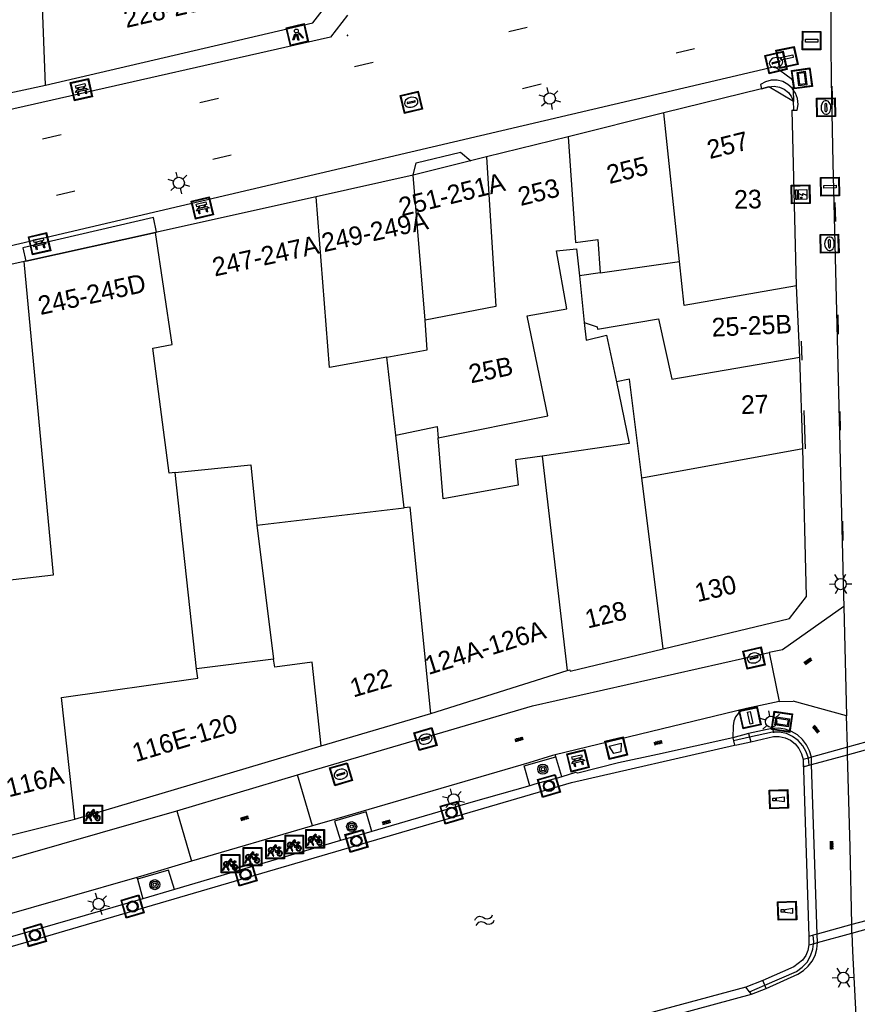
# Model space of a CAD drawing. Header units: metres. Extents: x 93870 to 95789, y 463036 to 464040.
# Tile 103 of 256: x 94041 to 94086, y 463933 to 463986. Entities that reach past the tile are written whole.
import ezdxf
from ezdxf.enums import TextEntityAlignment as Align

# ---------------------------------------------------------------- set-up
doc = ezdxf.new("R2010")
doc.units = ezdxf.units.M
doc.header["$LTSCALE"] = 25.4
for name, color, linetype in [('B_BEBOUWINGSGRENS_0', 1, 'Continuous'), ('B_LUIFEL_1', 200, 'Continuous'), ('B_OVERBOUWLIJN_LIJN_1', 7, 'Continuous'), ('B_TUSSENMUUR_0', 7, 'Continuous'), ('BRANDSTOFPOMP', 7, 'Continuous'), ('G_GRENS_ALGEMEEN_0', 7, 'Continuous'), ('K_KUNSTWERKGRENS_1', 1, 'Continuous'), ('Q_AFVALBAK_0', 7, 'Continuous'), ('Q_BANK_0', 7, 'Continuous'), ('Q_BOOM_0', 3, 'Continuous'), ('Q_BRANDKRAAN_0', 5, 'Continuous'), ('Q_BRANDSTOFPOMP_0', 7, 'Continuous'), ('Q_ELEKTRAKAST_0', 7, 'Continuous'), ('Q_FIETSENREK_0', 6, 'Continuous'), ('Q_INSPECTIE_OF_RIOOLPUT_0', 253, 'Continuous'), ('Q_KOLK_0', 254, 'Continuous'), ('Q_LICHTMAST_0', 2, 'Continuous'), ('Q_LICHTPUNT_0', 7, 'Continuous'), ('Q_LIJNAFWATERING_LIJN_0', 7, 'Continuous'), ('Q_MEERPAAL_0', 7, 'Continuous'), ('Q_MEERRING_0', 7, 'Continuous'), ('Q_STRAATNAAMBORD_0', 7, 'Continuous'), ('Q_VERKEERSBORDPAAL_0', 40, 'Continuous'), ('Q_VERKEERSREGELINSTALLATIEPAAL', 40, 'Continuous'), ('Q_WATERLEIDINGPUT_0', 5, 'Continuous'), ('Q_WEGWIJZER_0', 7, 'Continuous'), ('S_GBKN_SYMBOOL_OV_GROOT_0', 7, 'Continuous'), ('S_GBKN_SYMBOOL_OV_GROOT_1', 7, 'Continuous'), ('S_GBKN_SYMBOOL_WATER_0', 7, 'Continuous'), ('T_HEK_LIJN_0', 6, 'Continuous'), ('T_MUUR_30CM_LIJN_0', 10, 'Continuous'), ('V_WEGGRENS_0', 7, 'Continuous'), ('V_WEGGRENS_1', 7, 'Continuous'), ('W_WATERGRENS_0', 5, 'Continuous'), ('Z_GBKN_HUISNUMMER_0', 252, 'Continuous')]:
    doc.layers.add(name, color=color, linetype=linetype)

# ---------------------------------------------------------------- blocks, each defined once
blk = doc.blocks.new('Q_AFVALBAK')
for points in [[(-0.5, 0.5), (0.5, 0.5), (0.5, -0.5), (-0.5, -0.5)], [(-0.336, 0.197), (0.331, 0.197), (0.19, -0.251), (-0.196, -0.251)]]:
    blk.add_lwpolyline(points, close=True)
blk.add_lwpolyline([(-0.442, 0.464), (0.438, 0.464, -0.414214), (0.459, 0.442), (0.459, -0.437, -0.414214), (0.438, -0.459), (-0.442, -0.459, -0.414214), (-0.463, -0.437), (-0.463, 0.442), (-0.463, 0.444), (-0.463, 0.446), (-0.463, 0.448), (-0.462, 0.45), (-0.461, 0.451), (-0.46, 0.453), (-0.459, 0.455), (-0.458, 0.456), (-0.457, 0.457), (-0.456, 0.459), (-0.454, 0.46), (-0.453, 0.461), (-0.451, 0.462), (-0.449, 0.462), (-0.447, 0.463), (-0.446, 0.463), (-0.444, 0.464), (-0.442, 0.464)], format="xyb")
blk = doc.blocks.new('Q_STRAATNAAMBORD')
for points in [[(-0.5, 0.5), (0.5, 0.5), (0.5, -0.5), (-0.5, -0.5)], [(-0.369, 0.22), (0.358, 0.22), (0.358, -0.214), (-0.369, -0.214)]]:
    blk.add_lwpolyline(points, close=True)
for points in [[(-0.442, 0.464), (0.438, 0.464, -0.414214), (0.459, 0.442), (0.459, -0.437, -0.414214), (0.438, -0.459), (-0.442, -0.459, -0.414214), (-0.463, -0.437), (-0.463, 0.442), (-0.463, 0.444), (-0.463, 0.446), (-0.463, 0.448), (-0.462, 0.45), (-0.461, 0.451), (-0.46, 0.453), (-0.459, 0.455), (-0.458, 0.456), (-0.457, 0.457), (-0.456, 0.459), (-0.454, 0.46), (-0.453, 0.461), (-0.451, 0.462), (-0.449, 0.462), (-0.447, 0.463), (-0.446, 0.463), (-0.444, 0.464), (-0.442, 0.464)], [(-0.287, 0.16), (0.281, 0.16, -0.414214), (0.303, 0.139), (0.303, -0.134, -0.414214), (0.281, -0.156), (-0.287, -0.156, -0.414214), (-0.308, -0.134), (-0.308, 0.139), (-0.308, 0.14), (-0.308, 0.142), (-0.307, 0.144), (-0.307, 0.146), (-0.306, 0.148), (-0.305, 0.149), (-0.304, 0.151), (-0.303, 0.152), (-0.302, 0.154), (-0.3, 0.155), (-0.299, 0.156), (-0.297, 0.157), (-0.296, 0.158), (-0.294, 0.159), (-0.292, 0.159), (-0.29, 0.16), (-0.288, 0.16), (-0.287, 0.16)]]:
    blk.add_lwpolyline(points, format="xyb")
blk = doc.blocks.new('Q_WEGWIJZER')
for points in [[(-0.5, 0.5), (0.5, 0.5), (0.5, -0.5), (-0.5, -0.5)], [(-0.369, 0.22), (0.358, 0.22), (0.358, -0.214), (-0.369, -0.214)]]:
    blk.add_lwpolyline(points, close=True)
for points in [[(-0.442, 0.464), (0.438, 0.464, -0.414214), (0.459, 0.442), (0.459, -0.437, -0.414214), (0.438, -0.459), (-0.442, -0.459, -0.414214), (-0.463, -0.437), (-0.463, 0.442), (-0.463, 0.444), (-0.463, 0.446), (-0.463, 0.448), (-0.462, 0.45), (-0.461, 0.451), (-0.46, 0.453), (-0.459, 0.455), (-0.458, 0.456), (-0.457, 0.457), (-0.456, 0.459), (-0.454, 0.46), (-0.453, 0.461), (-0.451, 0.462), (-0.449, 0.462), (-0.447, 0.463), (-0.446, 0.463), (-0.444, 0.464), (-0.442, 0.464)], [(-0.287, 0.16), (0.281, 0.16, -0.414214), (0.303, 0.139), (0.303, -0.134, -0.414214), (0.281, -0.156), (-0.287, -0.156, -0.414214), (-0.308, -0.134), (-0.308, 0.139), (-0.308, 0.14), (-0.308, 0.142), (-0.307, 0.144), (-0.307, 0.146), (-0.306, 0.148), (-0.305, 0.149), (-0.304, 0.151), (-0.303, 0.152), (-0.302, 0.154), (-0.3, 0.155), (-0.299, 0.156), (-0.297, 0.157), (-0.296, 0.158), (-0.294, 0.159), (-0.292, 0.159), (-0.29, 0.16), (-0.288, 0.16), (-0.287, 0.16)]]:
    blk.add_lwpolyline(points, format="xyb")
blk = doc.blocks.new('Q_BRANDSTOFPOMP')
at = {"layer": 'BRANDSTOFPOMP', "color": 7}
for points in [[(-0.015, 0.015), (0.015, 0.015), (0.015, -0.015), (-0.015, -0.015), (-0.015, 0.015)], [(-0.014, 0.014), (0.014, 0.014), (0.014, -0.014), (-0.014, -0.014), (-0.014, 0.014)], [(-0.007, 0.006), (-0.008, 0.006), (-0.008, -0.011), (0.002, -0.011), (0.002, 0), (0.006, 0), (0.006, -0.005), (0.006, -0.005)], [(0.008, -0.005), (0.008, -0.005), (0.008, 0.002), (0.002, 0.002), (0.002, 0.006), (0.001, 0.006)]]:
    blk.add_lwpolyline(points, dxfattribs=at)
for points in [[(-0.003, 0.007), (-0.005, 0.007), (-0.007, 0.007), (-0.007, 0.006)], [(0.001, 0.006), (0.001, 0.007), (-0.001, 0.007), (-0.003, 0.007)], [(0.006, -0.005), (0.006, -0.005), (0.006, -0.006), (0.007, -0.006)], [(0.007, -0.006), (0.007, -0.006), (0.008, -0.005), (0.008, -0.005)]]:
    blk.add_open_spline(points, degree=3, dxfattribs=at)
blk = doc.blocks.new('Q_ELEKTRAKAST')
for points in [[(-0.5, 0.5), (0.5, 0.5), (0.5, -0.5), (-0.5, -0.5)], [(-0.262, 0.264), (0.25, 0.264), (0.25, 0.187), (-0.262, 0.187)], [(-0.262, 0.107), (0.25, 0.107), (0.25, -0.332), (-0.262, -0.332)]]:
    blk.add_lwpolyline(points, close=True)
blk.add_lwpolyline([(-0.442, 0.464), (0.438, 0.464, -0.414214), (0.459, 0.442), (0.459, -0.437, -0.414214), (0.438, -0.459), (-0.442, -0.459, -0.414214), (-0.463, -0.437), (-0.463, 0.442), (-0.463, 0.444), (-0.463, 0.446), (-0.463, 0.448), (-0.462, 0.45), (-0.461, 0.451), (-0.46, 0.453), (-0.459, 0.455), (-0.458, 0.456), (-0.457, 0.457), (-0.456, 0.459), (-0.454, 0.46), (-0.453, 0.461), (-0.451, 0.462), (-0.449, 0.462), (-0.447, 0.463), (-0.446, 0.463), (-0.444, 0.464), (-0.442, 0.464)], format="xyb")
blk.add_lwpolyline([(-0.177, 0.001, -1), (-0.177, -0.069, -1)], format="xyb", close=True)
blk.add_lwpolyline([(0.044, 0.088), (-0.056, -0.112), (0.044, -0.112), (-0.056, -0.312)])
blk = doc.blocks.new('Q_LICHTMAST')
for points in [[(0, 0.3), (0, 0.6)], [(-0.26, 0.15), (-0.52, 0.3)], [(0.26, 0.15), (0.52, 0.3)], [(-0.26, -0.15), (-0.52, -0.3)], [(0, -0.3), (0, -0.6)], [(0.26, -0.15), (0.52, -0.3)]]:
    blk.add_lwpolyline(points)
blk.add_circle((0, 0), 0.3)
blk = doc.blocks.new('Q_VERKEERSREGELINSTALLATIEPAAL')
for points in [[(-0.5, 0.5), (0.5, 0.5), (0.5, -0.5), (-0.5, -0.5)], [(-0.08, 0.333), (0.071, 0.333), (0.071, -0.329), (-0.08, -0.329)]]:
    blk.add_lwpolyline(points, close=True)
blk.add_lwpolyline([(-0.442, 0.464), (0.438, 0.464, -0.414214), (0.459, 0.442), (0.459, -0.437, -0.414214), (0.438, -0.459), (-0.442, -0.459, -0.414214), (-0.463, -0.437), (-0.463, 0.442), (-0.463, 0.444), (-0.463, 0.446), (-0.463, 0.448), (-0.462, 0.45), (-0.461, 0.451), (-0.46, 0.453), (-0.459, 0.455), (-0.458, 0.456), (-0.457, 0.457), (-0.456, 0.459), (-0.454, 0.46), (-0.453, 0.461), (-0.451, 0.462), (-0.449, 0.462), (-0.447, 0.463), (-0.446, 0.463), (-0.444, 0.464), (-0.442, 0.464)], format="xyb")
blk = doc.blocks.new('Q_VERKEERSBORDPAAL')
for points in [[(-0.5, 0.5), (0.5, 0.5), (0.5, -0.5), (-0.5, -0.5)], [(-0.08, 0.333), (0.071, 0.333), (0.071, -0.329), (-0.08, -0.329)]]:
    blk.add_lwpolyline(points, close=True)
blk.add_lwpolyline([(-0.442, 0.464), (0.438, 0.464, -0.414214), (0.459, 0.442), (0.459, -0.437, -0.414214), (0.438, -0.459), (-0.442, -0.459, -0.414214), (-0.463, -0.437), (-0.463, 0.442), (-0.463, 0.444), (-0.463, 0.446), (-0.463, 0.448), (-0.462, 0.45), (-0.461, 0.451), (-0.46, 0.453), (-0.459, 0.455), (-0.458, 0.456), (-0.457, 0.457), (-0.456, 0.459), (-0.454, 0.46), (-0.453, 0.461), (-0.451, 0.462), (-0.449, 0.462), (-0.447, 0.463), (-0.446, 0.463), (-0.444, 0.464), (-0.442, 0.464)], format="xyb")
blk = doc.blocks.new('Q_KOLK')
blk.add_lwpolyline([(-0.5, 0.5), (0.5, 0.5), (0.5, -0.5), (-0.5, -0.5)], close=True)
for points in [[(-0.442, 0.464), (0.438, 0.464, -0.414214), (0.459, 0.442), (0.459, -0.437, -0.414214), (0.438, -0.459), (-0.442, -0.459, -0.414214), (-0.463, -0.437), (-0.463, 0.442, -0.414214), (-0.442, 0.464)], [(-0.345, 0.105, 0.380426), (-0.276, -0.18)], [(-0.008, 0.266, 0.240218), (-0.345, 0.105)], [(-0.194, 0.045, 0.853344), (-0.194, -0.032)], [(0.331, 0.111, 0.240191), (-0.008, 0.266)], [(0.185, -0.032, 0.849746), (0.185, 0.045)], [(0.267, -0.176, 0.380426), (0.331, 0.111)], [(-0.276, -0.18, 0.148452), (0.012, -0.257)], [(0.012, -0.257, 0.131742), (0.267, -0.176)]]:
    blk.add_lwpolyline(points, format="xyb")
for points in [[(-0.194, 0.045), (0.185, 0.045)], [(0.185, -0.032), (-0.194, -0.032)]]:
    blk.add_lwpolyline(points)
blk = doc.blocks.new('Q_WATERLEIDINGPUT')
blk.add_lwpolyline([(-0.5, 0.5), (0.5, 0.5), (0.5, -0.5), (-0.5, -0.5)], close=True)
for points in [[(-0.442, 0.464), (0.438, 0.464, -0.414214), (0.459, 0.442), (0.459, -0.437, -0.414214), (0.438, -0.459), (-0.442, -0.459, -0.414214), (-0.463, -0.437), (-0.463, 0.442), (-0.463, 0.444), (-0.463, 0.446), (-0.463, 0.448), (-0.462, 0.45), (-0.461, 0.451), (-0.46, 0.453), (-0.459, 0.455), (-0.458, 0.456), (-0.457, 0.457), (-0.456, 0.459), (-0.454, 0.46), (-0.453, 0.461), (-0.451, 0.462), (-0.449, 0.462), (-0.447, 0.463), (-0.446, 0.463), (-0.444, 0.464), (-0.442, 0.464)], [(-0.345, 0.105, 0.380426), (-0.276, -0.18)], [(-0.008, 0.266, 0.240218), (-0.345, 0.105)], [(-0.194, 0.045, 0.853344), (-0.194, -0.032)], [(0.331, 0.111, 0.240191), (-0.008, 0.266)], [(0.185, -0.032, 0.849746), (0.185, 0.045)], [(0.267, -0.176, 0.380426), (0.331, 0.111)], [(-0.276, -0.18, 0.148452), (0.012, -0.257)], [(0.012, -0.257, 0.131742), (0.267, -0.176)]]:
    blk.add_lwpolyline(points, format="xyb")
for points in [[(-0.194, 0.045), (0.185, 0.045)], [(0.185, -0.032), (-0.194, -0.032)]]:
    blk.add_lwpolyline(points)
blk = doc.blocks.new('Q_INSPECTIE_OF_RIOOLPUT')
blk.add_lwpolyline([(-0.5, 0.5), (0.5, 0.5), (0.5, -0.5), (-0.5, -0.5)], close=True)
for points in [[(-0.442, 0.464), (0.438, 0.464, -0.414214), (0.459, 0.442), (0.459, -0.437, -0.414214), (0.438, -0.459), (-0.442, -0.459, -0.414214), (-0.463, -0.437), (-0.463, 0.442), (-0.463, 0.444), (-0.463, 0.446), (-0.463, 0.448), (-0.462, 0.45), (-0.461, 0.451), (-0.46, 0.453), (-0.459, 0.455), (-0.458, 0.456), (-0.457, 0.457), (-0.456, 0.459), (-0.454, 0.46), (-0.453, 0.461), (-0.451, 0.462), (-0.449, 0.462), (-0.447, 0.463), (-0.446, 0.463), (-0.444, 0.464), (-0.442, 0.464)], [(-0.345, 0.105, 0.380426), (-0.276, -0.18)], [(-0.008, 0.266, 0.240218), (-0.345, 0.105)], [(-0.194, 0.045, 0.853344), (-0.194, -0.032)], [(0.331, 0.111, 0.240191), (-0.008, 0.266)], [(0.185, -0.032, 0.849746), (0.185, 0.045)], [(0.267, -0.176, 0.380426), (0.331, 0.111)], [(-0.276, -0.18, 0.148452), (0.012, -0.257)], [(0.012, -0.257, 0.131742), (0.267, -0.176)]]:
    blk.add_lwpolyline(points, format="xyb")
for points in [[(-0.194, 0.045), (0.185, 0.045)], [(0.185, -0.032), (-0.194, -0.032)]]:
    blk.add_lwpolyline(points)
blk = doc.blocks.new('Q_BRANDKRAAN')
blk.add_lwpolyline([(-0.5, 0.5), (0.5, 0.5), (0.5, -0.5), (-0.5, -0.5)], close=True)
for points in [[(-0.442, 0.464), (0.438, 0.464, -0.414214), (0.459, 0.442), (0.459, -0.437, -0.414214), (0.438, -0.459), (-0.442, -0.459, -0.414214), (-0.463, -0.437), (-0.463, 0.442), (-0.463, 0.444), (-0.463, 0.446), (-0.463, 0.448), (-0.462, 0.45), (-0.461, 0.451), (-0.46, 0.453), (-0.459, 0.455), (-0.458, 0.456), (-0.457, 0.457), (-0.456, 0.459), (-0.454, 0.46), (-0.453, 0.461), (-0.451, 0.462), (-0.449, 0.462), (-0.447, 0.463), (-0.446, 0.463), (-0.444, 0.464), (-0.442, 0.464)], [(-0.345, 0.105, 0.380426), (-0.276, -0.18)], [(-0.008, 0.266, 0.240218), (-0.345, 0.105)], [(-0.194, 0.045, 0.853344), (-0.194, -0.032)], [(0.331, 0.111, 0.240191), (-0.008, 0.266)], [(0.185, -0.032, 0.849746), (0.185, 0.045)], [(0.267, -0.176, 0.380426), (0.331, 0.111)], [(-0.276, -0.18, 0.148452), (0.012, -0.257)], [(0.012, -0.257, 0.131742), (0.267, -0.176)]]:
    blk.add_lwpolyline(points, format="xyb")
for points in [[(-0.194, 0.045), (0.185, 0.045)], [(0.185, -0.032), (-0.194, -0.032)]]:
    blk.add_lwpolyline(points)
blk = doc.blocks.new('Q_LICHTPUNT')
for points in [[(-0.5, 0.5), (0.5, 0.5), (0.5, -0.5), (-0.5, -0.5)], [(-0.463, 0.464), (0.459, 0.464), (0.459, -0.459), (-0.463, -0.459)], [(-0.123, 0.08), (-0.077, 0.051), (-0.255, -0.233), (-0.301, -0.204)], [(-0.033, 0.032), (0.021, 0.032), (0.021, -0.303), (-0.033, -0.303)], [(0.075, 0.051), (0.121, 0.079), (0.293, -0.209), (0.247, -0.236)]]:
    blk.add_lwpolyline(points, close=True)
blk.add_circle((-0.002, 0.21), 0.103)
blk = doc.blocks.new('Q_MEERRING')
blk.add_lwpolyline([(-0.5, 0.5), (0.5, 0.5), (0.5, -0.5), (-0.5, -0.5)], close=True)
blk.add_lwpolyline([(-0.442, 0.464), (0.438, 0.464, -0.414214), (0.459, 0.442), (0.459, -0.437, -0.414214), (0.438, -0.459), (-0.442, -0.459, -0.414214), (-0.463, -0.437), (-0.463, 0.442), (-0.463, 0.444), (-0.463, 0.446), (-0.463, 0.448), (-0.462, 0.45), (-0.461, 0.451), (-0.46, 0.453), (-0.459, 0.455), (-0.458, 0.456), (-0.457, 0.457), (-0.456, 0.459), (-0.454, 0.46), (-0.453, 0.461), (-0.451, 0.462), (-0.449, 0.462), (-0.447, 0.463), (-0.446, 0.463), (-0.444, 0.464), (-0.442, 0.464)], format="xyb")
for radius in [0.3, 0.3, 0.25, 0.25]:
    blk.add_circle((0, 0), radius)
blk = doc.blocks.new('Q_BANK')
blk.add_lwpolyline([(-0.5, 0.5), (0.5, 0.5), (0.5, -0.5), (-0.5, -0.5)], close=True)
blk.add_lwpolyline([(-0.442, 0.464), (0.438, 0.464, -0.414214), (0.459, 0.442), (0.459, -0.437, -0.414214), (0.438, -0.459), (-0.442, -0.459, -0.414214), (-0.463, -0.437), (-0.463, 0.442), (-0.463, 0.444), (-0.463, 0.446), (-0.463, 0.448), (-0.462, 0.45), (-0.461, 0.451), (-0.46, 0.453), (-0.459, 0.455), (-0.458, 0.456), (-0.457, 0.457), (-0.456, 0.459), (-0.454, 0.46), (-0.453, 0.461), (-0.451, 0.462), (-0.449, 0.462), (-0.447, 0.463), (-0.446, 0.463), (-0.444, 0.464), (-0.442, 0.464)], format="xyb")
for points in [[(-0.267, 0.022), (-0.366, -0.078)], [(-0.18, 0.132), (-0.267, 0.132), (-0.267, 0.276)], [(-0.267, 0.276), (0.258, 0.276), (0.258, 0.132), (0.173, 0.132)], [(-0.18, 0.022), (-0.267, 0.022)], [(-0.267, 0.022), (-0.18, 0.022)], [(-0.18, 0.022), (-0.18, 0.132)], [(-0.18, 0.132), (-0.144, 0.132)], [(-0.144, 0.132), (-0.144, 0.022)], [(0.131, 0.132), (-0.144, 0.132)], [(0.131, 0.022), (-0.144, 0.022)], [(-0.144, 0.022), (0.131, 0.022)], [(0.131, 0.022), (-0.144, 0.022)], [(-0.144, 0.022), (0.131, 0.022)], [(-0.144, 0.022), (0.131, 0.022)], [(0.131, 0.022), (0.131, 0.132)], [(0.131, 0.132), (0.173, 0.132)], [(0.173, 0.132), (0.173, 0.022)], [(0.173, 0.022), (0.255, 0.022)], [(0.173, 0.022), (0.255, 0.022)], [(0.255, 0.022), (0.357, -0.078)], [(-0.236, -0.078), (-0.366, -0.078)], [(-0.192, -0.078), (-0.192, -0.27), (-0.236, -0.27), (-0.236, -0.078)], [(-0.236, -0.078), (-0.192, -0.078)], [(0.183, -0.078), (-0.192, -0.078)], [(0.226, -0.078), (0.226, -0.268), (0.183, -0.268), (0.183, -0.078)], [(0.183, -0.078), (0.226, -0.078)], [(0.357, -0.078), (0.226, -0.078)]]:
    blk.add_lwpolyline(points)
blk = doc.blocks.new('Q_FIETSENREK')
for points in [[(-0.5, 0.5), (0.5, 0.5), (0.5, -0.5), (-0.5, -0.5)], [(-0.063, 0.145), (0.184, 0.054), (0.037, -0.093)]]:
    blk.add_lwpolyline(points, close=True)
for points in [[(-0.442, 0.464), (0.438, 0.464, -0.414214), (0.459, 0.442), (0.459, -0.437, -0.414214), (0.438, -0.459), (-0.442, -0.459, -0.414214), (-0.463, -0.437), (-0.463, 0.442), (-0.463, 0.444), (-0.463, 0.446), (-0.463, 0.448), (-0.462, 0.45), (-0.461, 0.451), (-0.46, 0.453), (-0.459, 0.455), (-0.458, 0.456), (-0.457, 0.457), (-0.456, 0.459), (-0.454, 0.46), (-0.453, 0.461), (-0.451, 0.462), (-0.449, 0.462), (-0.447, 0.463), (-0.446, 0.463), (-0.444, 0.464), (-0.442, 0.464)], [(-0.181, 0.106, 0.847256), (-0.324, -0.144)], [(-0.193, 0.075, 0.842492), (-0.305, -0.118)], [(-0.171, 0.065, 0.053288), (-0.193, 0.075)], [(-0.185, -0.134, 0.502492), (-0.147, 0.044)], [(-0.149, 0.089, 0.06236), (-0.181, 0.106)], [(-0.165, -0.161, 0.494489), (-0.125, 0.068)], [(-0.324, -0.144, 0.089606), (-0.421, -0.348)], [(-0.296, -0.162, 0.110942), (-0.375, -0.348)], [(-0.294, -0.105, 0.006942), (-0.305, -0.118)], [(-0.296, -0.162, 0.02458), (-0.283, -0.168)], [(-0.212, -0.105, 0.381614), (-0.294, -0.105)], [(-0.283, -0.168, 0.148109), (-0.198, -0.173)], [(-0.223, -0.136, 0.533998), (-0.276, -0.136)], [(-0.276, -0.136, 0.009682), (-0.271, -0.138)], [(-0.271, -0.138, 0.120201), (-0.218, -0.144)], [(-0.218, -0.144, 0.003554), (-0.223, -0.136)], [(-0.185, -0.134, 0.017985), (-0.212, -0.105)], [(-0.122, -0.348, 0.075837), (-0.198, -0.173)], [(-0.075, -0.348, 0.094234), (-0.165, -0.161)], [(0.095, -0.16, 0.385208), (0.186, -0.333)], [(0.209, -0.054, 0.224648), (0.108, -0.128)], [(0.126, -0.171, 0.376993), (0.197, -0.303)], [(0.212, -0.086, 0.20829), (0.139, -0.139)], [(0.186, -0.333, 1), (0.287, -0.06)], [(0.197, -0.303, 1), (0.276, -0.09)], [(0.287, -0.06, 0.086253), (0.238, -0.051)], [(0.276, -0.09, 0.079305), (0.241, -0.083)]]:
    blk.add_lwpolyline(points, format="xyb")
for points in [[(-0.171, 0.065), (-0.263, -0.038), (-0.239, -0.059), (-0.147, 0.044)], [(0.081, 0.221), (-0.003, 0.252), (-0.149, 0.089)], [(-0.125, 0.068), (-0.086, 0.111), (0.018, -0.131), (0.095, -0.16)], [(0.238, -0.051), (0.229, 0.053), (0.261, 0.093), (0.302, 0.078), (0.314, 0.11), (0.192, 0.155), (0.18, 0.123), (0.231, 0.104), (0.207, 0.076), (-0.04, 0.167), (0, 0.216), (0.07, 0.191), (0.081, 0.221)], [(0.209, -0.054), (0.199, 0.029), (0.057, -0.108)], [(-0.421, -0.348), (-0.375, -0.348)], [(-0.122, -0.348), (-0.075, -0.348)], [(0.057, -0.108), (0.108, -0.128)], [(0.126, -0.171), (0.253, -0.218), (0.241, -0.083)], [(0.139, -0.139), (0.222, -0.17), (0.212, -0.086)]]:
    blk.add_lwpolyline(points)
blk = doc.blocks.new('Q_BOOM')
for radius in [0.27, 0.18, 0.09]:
    blk.add_circle((0, 0), radius)
blk = doc.blocks.new('Q_MEERPAAL')
for points in [[(-0.5, 0.5), (0.5, 0.5), (0.5, -0.5), (-0.5, -0.5)], [(-0.076, 0.32), (0.068, 0.32), (0.068, 0.17), (-0.076, 0.17)]]:
    blk.add_lwpolyline(points, close=True)
blk.add_lwpolyline([(-0.442, 0.464), (0.438, 0.464, -0.414214), (0.459, 0.442), (0.459, -0.437, -0.414214), (0.438, -0.459), (-0.442, -0.459, -0.414214), (-0.463, -0.437), (-0.463, 0.442), (-0.463, 0.444), (-0.463, 0.446), (-0.463, 0.448), (-0.462, 0.45), (-0.461, 0.451), (-0.46, 0.453), (-0.459, 0.455), (-0.458, 0.456), (-0.457, 0.457), (-0.456, 0.459), (-0.454, 0.46), (-0.453, 0.461), (-0.451, 0.462), (-0.449, 0.462), (-0.447, 0.463), (-0.446, 0.463), (-0.444, 0.464), (-0.442, 0.464)], format="xyb")
for points in [[(-0.076, 0.124), (-0.136, -0.311)], [(-0.076, 0.124), (0.068, 0.124)], [(0.068, 0.124), (0.122, -0.311)], [(-0.136, -0.311), (0.122, -0.311)]]:
    blk.add_lwpolyline(points)
blk = doc.blocks.new('S_GBKN_SYMBOOL_WATER')
for points in [[(-0.5, 0.15), (-0.438, 0.212), (-0.312, 0.275), (-0.188, 0.275), (-0.062, 0.212), (0, 0.15), (0.062, 0.087), (0.188, 0.025), (0.312, 0.025), (0.438, 0.087), (0.5, 0.15)], [(-0.5, -0.15), (-0.438, -0.087), (-0.312, -0.025), (-0.188, -0.025), (-0.062, -0.087), (0, -0.15), (0.062, -0.212), (0.188, -0.275), (0.312, -0.275), (0.438, -0.212), (0.5, -0.15)]]:
    blk.add_lwpolyline(points)
blk = doc.blocks.new('S_GBKN_SYMBOOL_OV_GROOT')
for points in [[(-0.21875, 0.0625), (0.21875, 0.0625)], [(-0.21875, 0), (0.21875, 0)], [(-0.1875, 0.0625), (-0.1875, 0)], [(-0.125, 0.09375), (-0.125, 0.0625)], [(-0.125, 0), (-0.125, -0.0625)], [(-0.0625, 0.0625), (-0.0625, 0)], [(0, 0.09375), (0, 0.0625)], [(0, 0), (0, -0.0625)], [(0.0625, 0.0625), (0.0625, 0)], [(0.125, 0.09375), (0.125, 0.0625)], [(0.125, 0), (0.125, -0.0625)], [(0.1875, 0.0625), (0.1875, 0)], [(-0.21875, -0.0625), (0.21875, -0.0625)], [(-0.1875, -0.0625), (-0.1875, -0.09375)], [(-0.0625, -0.0625), (-0.0625, -0.09375)], [(0.0625, -0.0625), (0.0625, -0.09375)], [(0.1875, -0.0625), (0.1875, -0.09375)]]:
    blk.add_lwpolyline(points)

msp = doc.modelspace()

# ---------------------------------------------------------------- linework, layer by layer
at = {"layer": 'B_BEBOUWINGSGRENS_0'}
for p, q in [((94038.554, 463981.732), (94042.847, 463982.655)), ((94081.274, 463982.458), (94076.036, 463981.156)), ((94081.672, 463982.557), (94081.274, 463982.458)), ((94082.999, 463981.765), (94081.672, 463982.557)), ((94076.036, 463981.156), (94070.896, 463979.878)), ((94083.161, 463971.87), (94082.926, 463981.298)), ((94070.896, 463979.878), (94066.517, 463978.79)), ((94066.517, 463978.79), (94062.569, 463977.808)), ((94062.569, 463977.808), (94057.371, 463976.655)), ((94057.371, 463976.655), (94048.75, 463974.741)), ((94048.75, 463974.741), (94041.789, 463973.197)), ((94041.703, 463973.178), (94033.939, 463971.457)), ((94041.789, 463973.197), (94041.703, 463973.178)), ((94071.5, 463972.409), (94071.757, 463969.896)), ((94083.335, 463968.043), (94083.161, 463971.87)), ((94083.492, 463963.14), (94083.335, 463968.043)), ((94083.694, 463955.186), (94083.492, 463963.14)), ((94050.954, 463951.297), (94049.808, 463961.838)), ((94054.19, 463959.013), (94062.089, 463959.939)), ((94054.19, 463959.013), (94055.088, 463951.813)), ((94055.088, 463951.813), (94050.954, 463951.297)), ((94063.525, 463948.908), (94070.846, 463951.202)), ((94057.632, 463947.167), (94063.525, 463948.908)), ((94044.421, 463943.221), (94057.632, 463947.167)), ((94040.837, 463942.327), (94044.421, 463943.221))]:
    msp.add_line(p, q, dxfattribs=at)
for points in [[(94042.847, 463982.655), (94057.197, 463985.99), (94058.898, 463988.204)], [(94082.926, 463981.298), (94083.012, 463981.336), (94082.999, 463981.765)], [(94063.92, 463963.701), (94069.8, 463964.884), (94068.699, 463970.263), (94070.83, 463970.642), (94070.265, 463973.753), (94071.351, 463973.857), (94071.5, 463972.409)], [(94071.757, 463969.896), (94071.855, 463968.944), (94072.961, 463969.229), (94073.484, 463966.706)], [(94073.484, 463966.706), (94074.169, 463963.406), (94069.498, 463962.727)], [(94069.498, 463962.727), (94068.064, 463962.519), (94068.207, 463961.165), (94064.179, 463960.436), (94063.92, 463963.701)], [(94049.808, 463961.838), (94053.855, 463962.255), (94054.19, 463959.013)], [(94063.525, 463948.908), (94062.417, 463959.979), (94062.089, 463959.939)], [(94075.998, 463952.382), (94082.77, 463953.996), (94083.694, 463955.186)], [(94070.846, 463951.202), (94070.992, 463951.248), (94071.001, 463951.174), (94075.998, 463952.382)], [(94057.632, 463947.167), (94057.151, 463951.666), (94055.149, 463951.383), (94055.088, 463951.813)]]:
    msp.add_lwpolyline(points, dxfattribs=at)
at = {"layer": 'B_LUIFEL_1'}
msp.add_line((94082.926, 463981.298), (94083.194, 463981.305), dxfattribs=at)
for points in [[(94082.977, 463982.401), (94082.924, 463982.48), (94082.691, 463982.689), (94082.414, 463982.835), (94082.11, 463982.91), (94081.797, 463982.908), (94081.493, 463982.831), (94081.218, 463982.682), (94081.274, 463982.458)], [(94081.274, 463982.458), (94081.274, 463982.458), (94081.672, 463982.557)], [(94083.194, 463981.305), (94083.238, 463981.615), (94083.206, 463981.926), (94083.099, 463982.221), (94082.977, 463982.401)], [(94048.63, 463975.534), (94041.632, 463973.902), (94041.789, 463973.197)], [(94048.75, 463974.741), (94048.804, 463974.753), (94048.63, 463975.534)], [(94041.789, 463973.197), (94041.789, 463973.197), (94048.75, 463974.741)]]:
    msp.add_lwpolyline(points, dxfattribs=at)
at = {"layer": 'B_OVERBOUWLIJN_LIJN_1'}
for points in [[(94081.672, 463982.557), (94081.955, 463982.588), (94082.236, 463982.545), (94082.497, 463982.432), (94082.721, 463982.256), (94082.892, 463982.028), (94082.999, 463981.765)], [(94062.569, 463977.808), (94062.738, 463978.484), (94065.113, 463979.048), (94065.67, 463978.579)]]:
    msp.add_lwpolyline(points, dxfattribs=at)
at = {"layer": 'B_TUSSENMUUR_0'}
for p, q in [((94042.847, 463982.655), (94042.332, 463995.743)), ((94076.87, 463973.172), (94076.036, 463981.156)), ((94063.226, 463970.024), (94062.569, 463977.808)), ((94072.611, 463972.567), (94076.87, 463973.172)), ((94072.611, 463972.567), (94071.5, 463972.409)), ((94061.64, 463963.855), (94061.16, 463968.038)), ((94062.089, 463959.939), (94061.64, 463963.855)), ((94074.856, 463961.563), (94083.492, 463963.14)), ((94069.498, 463962.727), (94070.846, 463951.202)), ((94075.998, 463952.382), (94074.856, 463961.563))]:
    msp.add_line(p, q, dxfattribs=at)
for points in [[(94070.896, 463979.878), (94071.294, 463974.194), (94072.485, 463974.363), (94072.611, 463972.567)], [(94066.517, 463978.79), (94067.009, 463970.761), (94063.226, 463970.024)], [(94061.16, 463968.038), (94058.09, 463967.48), (94057.371, 463976.655)], [(94049.808, 463961.838), (94049.471, 463961.811), (94048.611, 463968.517), (94049.646, 463968.715), (94048.75, 463974.741)], [(94040.644, 463956.041), (94043.28, 463956.343), (94041.703, 463973.178)], [(94083.161, 463971.87), (94077.116, 463970.82), (94076.87, 463973.172)], [(94061.16, 463968.038), (94063.323, 463968.431), (94063.226, 463970.024)], [(94071.757, 463969.896), (94072.445, 463969.668), (94072.467, 463969.54), (94075.738, 463970.106), (94076.454, 463966.851), (94083.335, 463968.043)], [(94074.856, 463961.563), (94074.198, 463966.849), (94073.484, 463966.706)], [(94061.64, 463963.855), (94063.872, 463964.308), (94063.92, 463963.701)], [(94044.421, 463943.221), (94043.707, 463949.763), (94051.011, 463950.797), (94050.954, 463951.297)]]:
    msp.add_lwpolyline(points, dxfattribs=at)
at = {"layer": 'G_GRENS_ALGEMEEN_0'}
for p, q in [((94080.577, 463947.828), (94079.743, 463947.6)), ((94060.362, 463942.568), (94058.668, 463942.077)), ((94058.668, 463942.077), (94049.763, 463939.446)), ((94049.763, 463939.446), (94048.068, 463938.95))]:
    msp.add_line(p, q, dxfattribs=at)
for points in [[(94083.954, 463946.556), (94083.855, 463946.903), (94083.693, 463947.226), (94083.473, 463947.512), (94083.202, 463947.752), (94082.892, 463947.936), (94082.552, 463948.059), (94082.195, 463948.114), (94081.834, 463948.102), (94080.577, 463947.828)], [(94068.835, 463945.023), (94068.528, 463946.092), (94070.231, 463946.578)], [(94070.549, 463945.503), (94070.376, 463945.449), (94069.103, 463945.1), (94068.835, 463945.023)], [(94068.835, 463945.023), (94065.681, 463944.116), (94060.362, 463942.568)], [(94060.362, 463942.568), (94060.052, 463943.621), (94058.349, 463943.115), (94058.668, 463942.077)], [(94049.763, 463939.446), (94049.438, 463940.48), (94047.778, 463939.997)]]:
    msp.add_lwpolyline(points, dxfattribs=at)
at = {"layer": 'K_KUNSTWERKGRENS_1'}
for p, q in [((94085.882, 463947.086), (94083.954, 463946.556)), ((94083.789, 463946.511), (94083.507, 463946.433)), ((94083.507, 463946.433), (94083.807, 463936.928)), ((94083.954, 463946.556), (94083.789, 463946.511)), ((94083.807, 463936.928), (94083.822, 463936.469)), ((94084.279, 463936.594), (94086.13, 463937.101)), ((94083.822, 463936.469), (94084.069, 463936.537)), ((94084.069, 463936.537), (94084.279, 463936.594))]:
    msp.add_line(p, q, dxfattribs=at)
for points in [[(94088.129, 463947.704), (94086.932, 463947.375), (94085.882, 463947.086)], [(94086.13, 463937.101), (94087.026, 463937.346), (94087.236, 463937.404), (94088.565, 463937.767)]]:
    msp.add_lwpolyline(points, dxfattribs=at)
at = {"layer": 'Q_LIJNAFWATERING_LIJN_0'}
for p, q in [((94068.704, 463985.745), (94067.72, 463985.518)), ((94076.689, 463984.391), (94077.67, 463984.609)), ((94060.431, 463983.858), (94059.434, 463983.624)), ((94068.448, 463982.472), (94069.452, 463982.713)), ((94085.103, 463981.585), (94085.074, 463982.588)), ((94052.125, 463981.939), (94051.125, 463981.705)), ((94043.676, 463979.986), (94042.674, 463979.753)), ((94051.819, 463978.676), (94052.805, 463978.9)), ((94043.435, 463976.731), (94044.418, 463976.968)), ((94085.215, 463976.344), (94085.243, 463975.324)), ((94085.368, 463970.305), (94085.397, 463969.276)), ((94083.409, 463968.896), (94083.446, 463967.881)), ((94083.545, 463965.173), (94083.611, 463963.122)), ((94085.515, 463964.127), (94085.499, 463965.114)), ((94085.667, 463958.199), (94085.646, 463959.239))]:
    msp.add_line(p, q, dxfattribs=at)
at = {"layer": 'T_HEK_LIJN_0'}
for p, q in [((94080.634, 463947.623), (94079.778, 463947.428)), ((94080.639, 463933.961), (94081.445, 463934.31))]:
    msp.add_line(p, q, dxfattribs=at)
for points in [[(94083.789, 463946.511), (94083.679, 463946.846), (94083.494, 463947.168), (94083.246, 463947.445), (94082.946, 463947.665), (94082.608, 463947.819), (94082.245, 463947.9), (94081.873, 463947.904), (94080.634, 463947.623)], [(94083.835, 463946.123), (94083.795, 463946.492), (94083.789, 463946.511)], [(94084.069, 463936.537), (94084.079, 463936.615), (94084.047, 463936.994)], [(94081.445, 463934.31), (94083.155, 463935.049), (94083.463, 463935.271), (94083.718, 463935.552), (94083.911, 463935.879), (94084.033, 463936.238), (94084.069, 463936.537)]]:
    msp.add_lwpolyline(points, dxfattribs=at)
at = {"layer": 'T_MUUR_30CM_LIJN_0'}
for p, q in [((94080.577, 463947.828), (94080.634, 463947.623)), ((94079.743, 463947.6), (94079.778, 463947.428)), ((94079.778, 463947.428), (94079.826, 463947.195)), ((94080.634, 463947.623), (94080.7, 463947.383)), ((94081.445, 463934.31), (94081.34, 463934.564)), ((94080.639, 463933.961), (94080.438, 463934.21)), ((94081.517, 463934.135), (94081.445, 463934.31)), ((94080.745, 463933.829), (94080.639, 463933.961))]:
    msp.add_line(p, q, dxfattribs=at)
at = {"layer": 'V_WEGGRENS_0'}
for p, q in [((94082.977, 463982.401), (94082.999, 463981.765)), ((94085.695, 463954.653), (94085.837, 463948.771)), ((94081.68, 463952.174), (94082.215, 463949.552)), ((94082.215, 463949.552), (94080.47, 463949.171)), ((94082.215, 463949.552), (94082.983, 463949.557)), ((94085.837, 463948.771), (94082.983, 463949.557)), ((94080.47, 463949.171), (94070.205, 463946.687)), ((94085.882, 463947.086), (94085.837, 463948.771)), ((94068.777, 463946.259), (94058.477, 463943.241)), ((94070.231, 463946.578), (94070.205, 463946.687)), ((94070.549, 463945.503), (94070.231, 463946.578)), ((94049.892, 463943.681), (94056.375, 463945.599)), ((94057.182, 463942.86), (94056.375, 463945.599)), ((94049.892, 463943.681), (94050.676, 463940.974)), ((94058.477, 463943.241), (94057.182, 463942.86)), ((94057.182, 463942.86), (94050.676, 463940.974)), ((94050.676, 463940.974), (94047.944, 463940.144)), ((94047.752, 463940.089), (94036, 463936.724)), ((94047.944, 463940.144), (94047.752, 463940.089)), ((94047.752, 463940.089), (94047.778, 463939.997)), ((94047.778, 463939.997), (94048.068, 463938.95)), ((94048.068, 463938.95), (94037.817, 463935.993)), ((94080.745, 463933.829), (94081.517, 463934.135)), ((94076.707, 463932.737), (94080.745, 463933.829))]:
    msp.add_line(p, q, dxfattribs=at)
for points in [[(94085.247, 463992.563), (94085.129, 463990.639), (94085.047, 463988.713), (94085.001, 463986.787), (94084.99, 463984.859), (94085.014, 463982.932), (94085.111, 463978.482), (94085.681, 463955.247), (94085.695, 463954.653)], [(94059.053, 463986.406), (94058.146, 463985.221), (94041.7, 463981.51), (94032.953, 463979.533), (94024.655, 463977.951), (94016.045, 463976.078), (94009.598, 463974.665), (93997.825, 463972.015), (93996.2, 463973.272)], [(94082.864, 463982.983), (94081.992, 463983.627), (94040.306, 463973.862), (94032.883, 463972.422), (94019.044, 463969.421), (94010.692, 463967.664), (93997.312, 463964.863), (93991.765, 463963.686), (93984.58, 463962.145), (93971.102, 463959.244), (93961.349, 463957.042), (93947.136, 463953.879), (93938.134, 463952.003), (93932.5, 463951.121), (93927.751, 463950.198), (93914.342, 463948.258), (93898.198, 463945.995)], [(94082.864, 463982.983), (94082.921, 463982.941), (94082.971, 463982.592), (94082.977, 463982.401)], [(94085.695, 463954.653), (94082.402, 463952.325), (94081.68, 463952.174)], [(94056.375, 463945.599), (94068.991, 463949.311), (94081.68, 463952.174)], [(94080.47, 463949.171), (94080.236, 463949.075), (94080.035, 463948.922), (94079.88, 463948.722), (94079.782, 463948.489), (94079.747, 463948.238), (94079.743, 463947.6)], [(94079.743, 463947.6), (94075.688, 463946.701), (94073.6, 463946.247), (94071.408, 463945.69), (94071.285, 463945.733), (94070.549, 463945.503)], [(94070.205, 463946.687), (94070.057, 463946.651), (94068.777, 463946.259)], [(94005.169, 463931.622), (94035.341, 463939.494), (94049.892, 463943.681)], [(94086.13, 463937.101), (94086.151, 463936.143), (94086.357, 463932.317), (94086.298, 463928.864)], [(94081.517, 463934.135), (94083.226, 463934.906), (94083.522, 463935.09), (94083.78, 463935.324), (94083.99, 463935.602), (94084.147, 463935.913), (94084.244, 463936.248), (94084.279, 463936.594)]]:
    msp.add_lwpolyline(points, dxfattribs=at)
at = {"layer": 'V_WEGGRENS_1'}
for p, q in [((94085.893, 463946.689), (94085.882, 463947.086)), ((94083.967, 463946.159), (94083.954, 463946.556)), ((94084.264, 463937.053), (94083.967, 463946.159)), ((94086.13, 463937.101), (94086.12, 463937.561)), ((94084.279, 463936.594), (94084.264, 463937.053))]:
    msp.add_line(p, q, dxfattribs=at)
msp.add_lwpolyline([(94086.12, 463937.561), (94086.026, 463941.722), (94085.893, 463946.689)], dxfattribs=at)
at = {"layer": 'W_WATERGRENS_0'}
for p, q in [((94085.893, 463946.689), (94088.139, 463947.307)), ((94083.967, 463946.159), (94085.893, 463946.689)), ((94083.835, 463946.123), (94083.967, 463946.159)), ((94088.538, 463938.224), (94086.12, 463937.561)), ((94086.12, 463937.561), (94084.264, 463937.053)), ((94084.047, 463936.994), (94083.807, 463936.928)), ((94084.264, 463937.053), (94084.047, 463936.994)), ((94081.34, 463934.564), (94080.438, 463934.21))]:
    msp.add_line(p, q, dxfattribs=at)
for points in [[(94079.826, 463947.195), (94079.944, 463947.214), (94080.7, 463947.383)], [(94080.7, 463947.383), (94081.913, 463947.658), (94082.231, 463947.661), (94082.541, 463947.595), (94082.829, 463947.461), (94083.081, 463947.268), (94083.284, 463947.024), (94083.428, 463946.741), (94083.507, 463946.433)], [(93903.594, 463898.065), (93907.059, 463898.987), (93915.356, 463902.207), (93951.354, 463912.907), (94038.852, 463935.758), (94071.07, 463945.203), (94079.826, 463947.195)], [(94083.507, 463946.433), (94083.52, 463946.036), (94083.835, 463946.123)], [(94083.807, 463936.928), (94083.807, 463936.928), (94083.822, 463936.469)], [(94083.822, 463936.469), (94083.763, 463936.178), (94083.646, 463935.905), (94083.477, 463935.662), (94083.009, 463935.301), (94081.34, 463934.564)], [(94080.438, 463934.21), (94064.757, 463929.97), (94062.936, 463929.451), (94027.466, 463919.621), (93972.758, 463904.687), (93960.745, 463901.339)]]:
    msp.add_lwpolyline(points, dxfattribs=at)

# ---------------------------------------------------------------- block references
at = {"layer": 'Q_AFVALBAK_0', "rotation": 13.60334909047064}
msp.add_blockref('Q_AFVALBAK', (94073.474, 463947.04), dxfattribs=at)
at = {"layer": 'Q_BANK_0'}
for p, rotation in [((94044.77, 463982.406), 12.71569399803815), ((94051.26, 463976.047), 13.18389249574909), ((94042.521, 463974.127), 13.12729271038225), ((94071.421, 463946.361), 13.60334909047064)]:
    msp.add_blockref('Q_BANK', p, dxfattribs=dict(at, rotation=rotation))
at = {"layer": 'Q_BOOM_0'}
for p, rotation in [((94069.54, 463945.911), 15.92762012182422), ((94059.277, 463942.825), 16.54788092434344), ((94048.706, 463939.709), 16.22308660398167)]:
    msp.add_blockref('Q_BOOM', p, dxfattribs=dict(at, rotation=rotation))
at = {"layer": 'Q_BRANDKRAAN_0', "rotation": 16.39544123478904}
msp.add_blockref('Q_BRANDKRAAN', (94058.703, 463945.638), dxfattribs=at)
at = {"layer": 'Q_BRANDSTOFPOMP_0', "rotation": 52.5695262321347}
msp.add_blockref('Q_BRANDSTOFPOMP', (94059.047, 463985.32), dxfattribs=at)
at = {"layer": 'Q_ELEKTRAKAST_0', "rotation": 91.42784479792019}
msp.add_blockref('Q_ELEKTRAKAST', (94083.376, 463976.78), dxfattribs=at)
at = {"layer": 'Q_FIETSENREK_0'}
for p in [(94045.402, 463943.487), (94057.313, 463942.169), (94055.176, 463941.587), (94056.198, 463941.862), (94053.957, 463941.212), (94052.771, 463940.836)]:
    msp.add_blockref('Q_FIETSENREK', p, dxfattribs=at)
at = {"layer": 'Q_INSPECTIE_OF_RIOOLPUT_0', "rotation": 13.18389249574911}
msp.add_blockref('Q_INSPECTIE_OF_RIOOLPUT', (94062.481, 463981.727), dxfattribs=at)
at = {"layer": 'Q_KOLK_0'}
for p, rotation in [((94080.878, 463951.879), 12.71465393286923), ((94063.238, 463947.526), 16.39544123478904)]:
    msp.add_blockref('Q_KOLK', p, dxfattribs=dict(at, rotation=rotation))
at = {"layer": 'Q_LICHTMAST_0'}
for p, rotation in [((94069.91, 463981.929), 13.18389249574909), ((94049.999, 463977.399), 13.18389249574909), ((94085.523, 463955.851), 91.40529568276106), ((94081.791, 463948.457), 12.29694004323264), ((94064.743, 463944.287), 16.22669405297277), ((94045.692, 463938.677), 16.09071711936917), ((94085.668, 463934.715), 93.08195110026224)]:
    msp.add_blockref('Q_LICHTMAST', p, dxfattribs=dict(at, rotation=rotation))
at = {"layer": 'Q_LICHTPUNT_0', "rotation": 13.0835242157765}
msp.add_blockref('Q_LICHTPUNT', (94056.359, 463985.353), dxfattribs=at)
at = {"layer": 'Q_MEERPAAL_0', "rotation": 91.81073479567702}
for p in [(94082.2, 463944.3), (94082.65, 463938.31)]:
    msp.add_blockref('Q_MEERPAAL', p, dxfattribs=at)
at = {"layer": 'Q_MEERRING_0'}
for p, rotation in [((94069.865, 463945.012), 16.33897938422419), ((94064.638, 463943.579), 16.22669405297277), ((94059.533, 463942.055), 16.33897938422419), ((94053.581, 463940.249), 16.33897938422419), ((94047.515, 463938.534), 16.33897938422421), ((94042.273, 463936.999), 16.33897938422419)]:
    msp.add_blockref('Q_MEERRING', p, dxfattribs=dict(at, rotation=rotation))
at = {"layer": 'Q_STRAATNAAMBORD_0', "rotation": 171.241778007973}
msp.add_blockref('Q_STRAATNAAMBORD', (94082.376, 463948.459), dxfattribs=at)
at = {"layer": 'Q_VERKEERSBORDPAAL_0'}
for p, rotation in [((94082.643, 463984.139), 101.9824859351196), ((94084.951, 463977.197), 91.40529568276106), ((94080.667, 463948.666), 12.31656343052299)]:
    msp.add_blockref('Q_VERKEERSBORDPAAL', p, dxfattribs=dict(at, rotation=rotation))
at = {"layer": 'Q_VERKEERSREGELINSTALLATIEPAAL', "rotation": 89.67310853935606}
msp.add_blockref('Q_VERKEERSREGELINSTALLATIEPAAL', (94083.964, 463985.041), dxfattribs=at)
at = {"layer": 'Q_WATERLEIDINGPUT_0'}
for p, rotation in [((94082.059, 463983.865), 13.18389249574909), ((94084.74, 463981.454), 91.24872149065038), ((94084.927, 463974.135), 91.40529568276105)]:
    msp.add_blockref('Q_WATERLEIDINGPUT', p, dxfattribs=dict(at, rotation=rotation))
at = {"layer": 'Q_WEGWIJZER_0', "rotation": 98.1530850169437}
msp.add_blockref('Q_WEGWIJZER', (94083.45, 463983.008), dxfattribs=at)
at = {"layer": 'S_GBKN_SYMBOOL_OV_GROOT_0'}
for p, rotation in [((94083.77, 463951.712), 35.25855899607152), ((94084.207, 463948.057), 127.5685920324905), ((94068.264, 463947.517), 16.3310967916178), ((94075.724, 463947.337), 12.50037902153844), ((94053.531, 463943.286), 16.48088752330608), ((94061.145, 463943.067), 16.22669405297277)]:
    msp.add_blockref('S_GBKN_SYMBOOL_OV_GROOT', p, dxfattribs=dict(at, rotation=rotation))
at = {"layer": 'S_GBKN_SYMBOOL_OV_GROOT_1', "rotation": 91.86855312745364}
msp.add_blockref('S_GBKN_SYMBOOL_OV_GROOT', (94085.042, 463941.829), dxfattribs=at)
at = {"layer": 'S_GBKN_SYMBOOL_WATER_0', "rotation": 16.33897938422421}
msp.add_blockref('S_GBKN_SYMBOOL_WATER', (94066.401, 463937.799), dxfattribs=at)

# ---------------------------------------------------------------- texts
at = {"layer": 'Z_GBKN_HUISNUMMER_0', "linetype": 'Continuous'}
for s, rotation, p in [('228-230', 13.1, (94049.456, 463986.758)), ('257', 14, (94079.457, 463979.43)), ('255', 14, (94074.069, 463978.091)), ('251-251A', 14, (94064.647, 463976.779)), ('253', 14, (94069.309, 463976.908)), ('23', 1.4, (94080.544, 463976.522)), ('249-249A', 12.5, (94060.511, 463974.791)), ('247-247A', 12.5, (94054.648, 463973.49)), ('245-245D', 12.5, (94045.33, 463971.422)), ('25-25B', 2.6, (94080.755, 463969.736)), ('25B', 11.6, (94066.741, 463967.36)), ('27', 1.8, (94080.915, 463965.511)), ('130', 13.4, (94078.804, 463955.621)), ('128', 13.6, (94072.912, 463954.208)), ('124A-126A', 17.4, (94066.438, 463952.441)), ('122', 16.5, (94060.289, 463950.559)), ('116E-120', 16.6, (94050.311, 463947.589)), ('116A', 14, (94042.264, 463945.26))]:
    msp.add_text(s, height=1, rotation=rotation, dxfattribs=at).set_placement(p, align=Align.MIDDLE)

doc.saveas('drawing.dxf')
